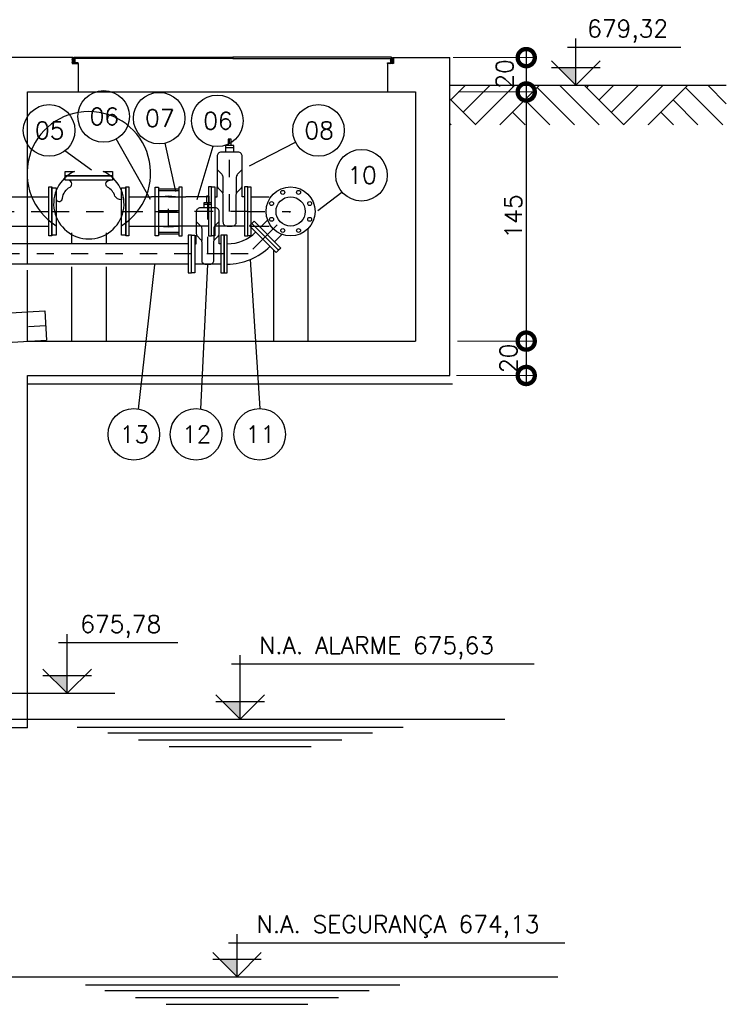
# Model space of a CAD drawing. Header units: millimetres. Extents: x 197878 to 197999, y 8707048 to 8707093.
# Tile 13 of 37: x 197889.86 to 197893.98, y 8707064.35 to 8707070.08. Entities that reach past the tile are written whole.
import ezdxf
from ezdxf.enums import TextEntityAlignment as Align

# ---------------------------------------------------------------- set-up
doc = ezdxf.new("R2010")
doc.units = ezdxf.units.MM
doc.header["$LTSCALE"] = 0.1
doc.linetypes.add('DASHDOT', pattern=[1, 0.5, -0.25, 0, -0.25])
doc.linetypes.add('HIDDEN', pattern=[0.375, 0.25, -0.125])
doc.layers.get('Defpoints').update_dxf_attribs({"lineweight": 9})
for name, color, linetype in [('BAR-EIXOS', 7, 'DASHDOT'), ('BAR-FUROS', 7, 'Continuous'), ('BAR-PECAS', 2, 'Continuous'), ('BAR-PONTAS', 7, 'HIDDEN'), ('DIM', 7, 'Continuous'), ('ELEVAÇÃO', 2, 'Continuous'), ('ESTRUTURA', 5, 'Continuous'), ('LFINA', 3, 'Continuous'), ('LGROSSA', 5, 'Continuous'), ('LIMHATRA', 2, 'HIDDEN'), ('LMEDIA', 4, 'Continuous'), ('PAREDE', 5, 'Continuous'), ('PROJ', 7, 'HIDDEN'), ('RELAÇÀO', 2, 'Continuous'), ('TAMPA', 3, 'Continuous'), ('TERRENO', 1, 'Continuous'), ('TEXTO', 2, 'Continuous')]:
    doc.layers.add(name, color=color, linetype=linetype)
doc.styles.add('romans', font='romans.shx')
doc.dimstyles.get("Standard").update_dxf_attribs({"dimtxt": 0.1, "dimasz": 0.2, "dimexe": 0.05, "dimexo": 0.05, "dimgap": 0.025, "dimtad": 1, "dimtoh": 1, "dimdec": 0, "dimlfac": 100, "dimzin": 0, "dimdsep": 46, "dimtxsty": 'romans', "dimblk1": 'DOTSMALL', "dimblk2": 'DOTSMALL', "dimsah": 1, "dimcen": 0.3, "dimdle": 0.05, "dimclrd": 7, "dimclre": 7, "dimclrt": 2, "dimazin": 0, "dimtfac": 1, "dimtdec": 0, "dimtmove": 2, "dimatfit": 3, "dimldrblk": 'DOTSMALL', "dimfxl": 0, "dimtolj": 1, "dimtzin": 0, "dimlwe": 5, "dimarcsym": 0})
pattern_1 = [(45, (197887.6485868, 8707054.511702), (-0.0022097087, 0.0022097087), [])]

# ---------------------------------------------------------------- blocks, each defined once
blk = doc.blocks.new('_DOTSMALL')
at = {"color": 0, "linetype": 'ByBlock', "const_width": 0.5}
blk.add_lwpolyline([(-0.0625, 0, 1), (0.0625, 0, 1)], format="xyb", close=True, dxfattribs=at)
blk = doc.blocks.new('*D71')
at = {"layer": 'Defpoints', "color": 0}
for p in [(197892.3356, 8707069.8617), (197892.3658, 8707069.6617), (197892.8117, 8707069.6617)]:
    blk.add_point(p, dxfattribs=at)
at = {"layer": 'DIM', "color": 7, "lineweight": -2}
blk.add_line((197892.8117, 8707069.9117), (197892.8117, 8707069.6117), dxfattribs=at)
at = {"layer": 'DIM', "color": 7, "lineweight": 5}
for p, q in [((197892.3856, 8707069.8617), (197892.8617, 8707069.8617)), ((197892.4158, 8707069.6617), (197892.8617, 8707069.6617))]:
    blk.add_line(p, q, dxfattribs=at)
at = {"layer": 'DIM', "color": 7, "lineweight": -2, "xscale": 0.2, "yscale": 0.2, "zscale": 0.2}
for p, rotation in [((197892.8117, 8707069.8617), 90), ((197892.8117, 8707069.6617), 270)]:
    blk.add_blockref('_DOTSMALL', p, dxfattribs=dict(at, rotation=rotation))
at = {"layer": 'DIM', "color": 2, "insert": (197892.6866, 8707069.7669), "char_height": 0.1, "attachment_point": 5, "rotation": 90, "style": 'romans'}
blk.add_mtext('\\A1;20', dxfattribs=at)
blk = doc.blocks.new('*D72')
at = {"layer": 'Defpoints', "color": 0}
for p in [(197891.9906, 8707069.6617), (197892.3608, 8707068.2117), (197892.8117, 8707068.2117)]:
    blk.add_point(p, dxfattribs=at)
at = {"layer": 'DIM', "color": 7, "lineweight": -2}
blk.add_line((197892.8117, 8707069.7117), (197892.8117, 8707068.1617), dxfattribs=at)
at = {"layer": 'DIM', "color": 7, "lineweight": 5}
blk.add_line((197892.4108, 8707068.2117), (197892.8617, 8707068.2117), dxfattribs=at)
at = {"layer": 'DIM', "color": 7, "lineweight": -2, "xscale": 0.2, "yscale": 0.2, "zscale": 0.2}
for p, rotation in [((197892.8117, 8707069.6617), 90), ((197892.8117, 8707068.2117), 270)]:
    blk.add_blockref('_DOTSMALL', p, dxfattribs=dict(at, rotation=rotation))
at = {"layer": 'DIM', "color": 2, "insert": (197892.7367, 8707068.9367), "char_height": 0.1, "attachment_point": 5, "rotation": 90, "style": 'romans'}
blk.add_mtext('\\A1;145', dxfattribs=at)
blk = doc.blocks.new('*D73')
at = {"layer": 'Defpoints', "color": 0}
for p in [(197891.735, 8707068.2117), (197892.3557, 8707068.0117), (197892.8117, 8707068.0117)]:
    blk.add_point(p, dxfattribs=at)
at = {"layer": 'DIM', "color": 7, "lineweight": -2}
blk.add_line((197892.8117, 8707068.2617), (197892.8117, 8707067.9617), dxfattribs=at)
at = {"layer": 'DIM', "color": 7, "lineweight": 5}
blk.add_line((197892.4057, 8707068.0117), (197892.8617, 8707068.0117), dxfattribs=at)
at = {"layer": 'DIM', "color": 7, "lineweight": -2, "xscale": 0.2, "yscale": 0.2, "zscale": 0.2}
for p, rotation in [((197892.8117, 8707068.2117), 90), ((197892.8117, 8707068.0117), 270)]:
    blk.add_blockref('_DOTSMALL', p, dxfattribs=dict(at, rotation=rotation))
at = {"layer": 'DIM', "color": 2, "insert": (197892.7082, 8707068.1117), "char_height": 0.1, "attachment_point": 5, "rotation": 90, "style": 'romans'}
blk.add_mtext('\\A1;20', dxfattribs=at)
blk = doc.blocks.new('BB-2-CG01-N10-D150-S100')
at = {"layer": 'BAR-EIXOS'}
blk.add_line((0, 0.21), (0, 0), dxfattribs=at)
at = {"layer": 'BAR-FUROS'}
for centre in [(-0.0459, 0.1109), (0.0459, 0.1109), (-0.1109, 0.0459), (0.1109, 0.0459), (-0.1109, -0.0459), (0.1109, -0.0459), (-0.0459, -0.1109), (0.0459, -0.1109)]:
    blk.add_circle(centre, 0.0115, dxfattribs=at)
at = {"layer": 'BAR-PECAS'}
for p, q in [((-0.059, 0.191), (-0.059, 0.125)), ((0.059, 0.191), (0.059, 0.125))]:
    blk.add_line(p, q, dxfattribs=at)
blk.add_lwpolyline([(-0.11, 0.21), (0.11, 0.21), (0.11, 0.191), (-0.11, 0.191)], close=True, dxfattribs=at)
for radius in [0.1425, 0.085]:
    blk.add_circle((0, 0), radius, dxfattribs=at)
blk = doc.blocks.new('BB-1-CC02-N10-D100-S0')
at = {"layer": 'BAR-EIXOS'}
for p, q in [((-0.14, 0), (0, 0)), ((0, 0), (0.099, -0.099))]:
    blk.add_line(p, q, dxfattribs=at)
at = {"layer": 'BAR-PECAS'}
for points in [[(-0.14, 0.11), (-0.121, 0.11), (-0.121, -0.11), (-0.14, -0.11)], [(0.1768, -0.0212), (0.1633, -0.0078), (0.0078, -0.1633), (0.0212, -0.1768)]]:
    blk.add_lwpolyline(points, close=True, dxfattribs=at)
for radius in [0.3511, 0.2331]:
    blk.add_arc((-0.121, -0.2921), radius, 45, 90, dxfattribs=at)
blk = doc.blocks.new('BB-1-RB02-N10-D150-S0')
at = {"layer": 'BAR-EIXOS'}
for p, q in [((0, 0), (0, 0.421)), ((0.105, 0), (-0.105, 0))]:
    blk.add_line(p, q, dxfattribs=at)
at = {"layer": 'BAR-PECAS'}
for p, q in [((0.0245, 0.3702), (-0.0245, 0.3702)), ((-0.0735, 0.085), (-0.0735, 0.1425)), ((0.0735, 0.085), (0.0735, 0.1425)), ((-0.086, 0.085), (-0.0735, 0.085)), ((0.086, 0.085), (0.0735, 0.085)), ((0.086, -0.085), (-0.086, -0.085))]:
    blk.add_line(p, q, dxfattribs=at)
for points in [[(0.0082, 0.383), (0.0082, 0.421), (-0.0082, 0.421), (-0.0082, 0.383)], [(0.0245, 0.3447), (0.0245, 0.383), (-0.0245, 0.383), (-0.0245, 0.3447)]]:
    blk.add_lwpolyline(points, dxfattribs=at)
blk.add_lwpolyline([(0.0389, -0.0605), (0.0389, 0.0977, -0.198912), (0.046, 0.115), (0.0663, 0.1353, 0.198912), (0.0735, 0.1526), (0.0735, 0.3202, 0.414214), (0.049, 0.3447), (-0.049, 0.3447, 0.414214), (-0.0735, 0.3202), (-0.0735, 0.1526, 0.198912), (-0.0663, 0.1353), (-0.046, 0.115, -0.198912), (-0.0389, 0.0977), (-0.0389, -0.0605, 0.414214), (-0.0144, -0.085), (0.0144, -0.085, 0.414214)], format="xyb", close=True, dxfattribs=at)
for points in [[(-0.0735, 0.2436), (-0.046, 0.2161, -0.198912), (-0.0389, 0.1988), (-0.0389, 0.1079)], [(0.0735, 0.2436), (0.046, 0.2161, 0.198912), (0.0389, 0.1988), (0.0389, 0.1079)]]:
    blk.add_lwpolyline(points, format="xyb", dxfattribs=at)
for points in [[(-0.105, -0.1425), (-0.105, 0.1425), (-0.086, 0.1425), (-0.086, -0.1425)], [(0.105, -0.1425), (0.105, 0.1425), (0.086, 0.1425), (0.086, -0.1425)]]:
    blk.add_lwpolyline(points, close=True, dxfattribs=at)
blk = doc.blocks.new('BB-1-UA01-N0-D150-S0')
at = {"layer": 'BAR-EIXOS'}
blk.add_line((-0.079, 0), (0.079, 0), dxfattribs=at)
at = {"layer": 'BAR-FUROS'}
for p, q in [((-0.059, 0.131), (0.059, 0.131)), ((-0.059, 0.121), (0.059, 0.121)), ((-0.059, 0.005), (0.059, 0.005)), ((-0.059, -0.005), (0.059, -0.005)), ((-0.059, -0.121), (0.059, -0.121)), ((-0.059, -0.131), (0.059, -0.131))]:
    blk.add_line(p, q, dxfattribs=at)
at = {"layer": 'BAR-PECAS'}
for points in [[(-0.079, 0.141), (-0.059, 0.141), (-0.059, -0.141), (-0.079, -0.141)], [(0.079, 0.141), (0.059, 0.141), (0.059, -0.141), (0.079, -0.141)]]:
    blk.add_lwpolyline(points, close=True, dxfattribs=at)
for points in [[(-0.059, 0.085), (0, 0.09), (0.059, 0.085)], [(-0.059, -0.085), (0, -0.09), (0.059, -0.085)]]:
    blk.add_lwpolyline(points, dxfattribs=at)
blk = doc.blocks.new('BB-1-RB02-N10-D100-S0')
at = {"layer": 'BAR-EIXOS'}
for p, q in [((0, 0), (0, 0.336)), ((0.095, 0), (-0.095, 0))]:
    blk.add_line(p, q, dxfattribs=at)
at = {"layer": 'BAR-PECAS'}
for p, q in [((0.0222, 0.2881), (-0.0222, 0.2881)), ((-0.076, 0.059), (-0.0665, 0.059)), ((-0.0665, 0.059), (-0.0665, 0.11)), ((0.0665, 0.059), (0.0665, 0.11)), ((0.076, 0.059), (0.0665, 0.059)), ((0.076, -0.059), (-0.076, -0.059))]:
    blk.add_line(p, q, dxfattribs=at)
for points in [[(0.0222, 0.2682), (0.0222, 0.298), (-0.0222, 0.298), (-0.0222, 0.2682)], [(0.0074, 0.298), (0.0074, 0.336), (-0.0074, 0.336), (-0.0074, 0.298)]]:
    blk.add_lwpolyline(points, dxfattribs=at)
blk.add_lwpolyline([(0.0352, -0.0368), (0.0352, 0.0695, -0.198912), (0.0416, 0.0851), (0.06, 0.1035, 0.198912), (0.0665, 0.1192), (0.0665, 0.246, 0.414214), (0.0443, 0.2682), (-0.0443, 0.2682, 0.414214), (-0.0665, 0.246), (-0.0665, 0.1192, 0.198912), (-0.06, 0.1035), (-0.0416, 0.0851, -0.198912), (-0.0352, 0.0695), (-0.0352, -0.0368, 0.414214), (-0.013, -0.059), (0.013, -0.059, 0.414214)], format="xyb", close=True, dxfattribs=at)
for points in [[(-0.0665, 0.1891), (-0.0416, 0.1642, -0.198912), (-0.0352, 0.1486), (-0.0352, 0.0787)], [(0.0665, 0.1891), (0.0416, 0.1642, 0.198912), (0.0352, 0.1486), (0.0352, 0.0787)]]:
    blk.add_lwpolyline(points, format="xyb", dxfattribs=at)
for points in [[(-0.095, -0.11), (-0.095, 0.11), (-0.076, 0.11), (-0.076, -0.11)], [(0.095, -0.11), (0.095, 0.11), (0.076, 0.11), (0.076, -0.11)]]:
    blk.add_lwpolyline(points, close=True, dxfattribs=at)
blk = doc.blocks.new('va2')
at = {"layer": 'BAR-EIXOS'}
blk.add_line((-435, 0), (0, 0), dxfattribs=at)
at = {"layer": 'BAR-PECAS'}
blk.add_lwpolyline([(-132.5, 235.3), (-77.8, 235.3), (-77.8, 209.9), (-357.2, 209.9), (-357.2, 235.3), (-302.5, 235.3)], dxfattribs=at)
for points in [[(-409.6, 85), (-409.6, 67.9, 0.751407), (-373.8, 78.3, -0.230747), (-327.8, 144.2, 0.772377), (-343.2, 184.5, 1.133581)], [(-25.4, 85), (-25.4, 67.9, -0.243202), (-64, 90.5, 0.195089), (-107.2, 144.2, -0.772377), (-91.8, 184.5, -1.133581)]]:
    blk.add_lwpolyline(points, format="xyb", dxfattribs=at)
for points in [[(-357.2, 209.9), (-77.8, 209.9), (-77.8, 184.5), (-357.2, 184.5)], [(-409.6, 139.7), (-409.6, -139.7), (-435, -139.7), (-435, 139.7)], [(0, 139.7), (0, -139.7), (-25.4, -139.7), (-25.4, 139.7)]]:
    blk.add_lwpolyline(points, close=True, dxfattribs=at)
for centre, radius, start, end in [((-217.5, 45.8), 207.7, 65.83862, 114.16138), ((-217.5, 225), 364.7, 238.21166, 301.78834)]:
    blk.add_arc(centre, radius, start, end, dxfattribs=at)
blk = doc.blocks.new('A$C72783FD5')
at = {"layer": 'BAR-PECAS'}
blk.add_blockref('va2', (435, 139.7), dxfattribs=at)
blk = doc.blocks.new('BB-1-CA09-N10-D150-S0-L250')
at = {"layer": 'BAR-EIXOS'}
blk.add_line((0.125, 0), (-0.125, 0), dxfattribs=at)
at = {"layer": 'BAR-PECAS'}
for p, q in [((0.106, 0.085), (-0.0245, 0.085)), ((0.106, -0.085), (-0.0245, -0.085))]:
    blk.add_line(p, q, dxfattribs=at)
blk.add_lwpolyline([(0.125, -0.1425), (0.125, 0.1425), (0.106, 0.1425), (0.106, -0.1425)], close=True, dxfattribs=at)
at = {"layer": 'BAR-PONTAS'}
blk.add_lwpolyline([(-0.0245, -0.085), (-0.125, -0.085), (-0.125, 0.085), (-0.0245, 0.085)], dxfattribs=at)
blk = doc.blocks.new('BB-1-CA06-N10-D100-S0-L2500')
at = {"layer": 'BAR-EIXOS'}
blk.add_line((1.25, 0), (-1.25, 0), dxfattribs=at)
at = {"layer": 'BAR-PECAS'}
for p, q in [((1.231, 0.059), (-1.231, 0.059)), ((1.231, -0.059), (-1.231, -0.059))]:
    blk.add_line(p, q, dxfattribs=at)
for points in [[(-1.25, -0.11), (-1.25, 0.11), (-1.231, 0.11), (-1.231, -0.11)], [(1.25, -0.11), (1.25, 0.11), (1.231, 0.11), (1.231, -0.11)]]:
    blk.add_lwpolyline(points, close=True, dxfattribs=at)

msp = doc.modelspace()

# ---------------------------------------------------------------- hatches: boundary and pattern name
at = {"layer": 'ELEVAÇÃO'}
for points in [[(197893.10099, 8707069.80312), (197892.99957, 8707069.80312), (197893.10099, 8707069.7017)], [(197890.13958, 8707066.26312), (197890.03816, 8707066.26312), (197890.13958, 8707066.1617)], [(197891.14685, 8707066.11312), (197891.04543, 8707066.11312), (197891.14685, 8707066.0117)], [(197891.12834, 8707064.61312), (197891.02692, 8707064.61312), (197891.12834, 8707064.5117)]]:
    msp.add_hatch(color=256, dxfattribs=at).paths.add_polyline_path(points)
at = {"layer": 'PROJ'}
h = msp.add_hatch(dxfattribs=at)
h.set_pattern_fill('ANSI31', color=256, scale=0.025, style=0)
h.set_pattern_definition([(45, (197746.4949226, 8707032.641641), (-0.00220970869, 0.00220970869), [])])
h.paths.add_polyline_path([(197890.20347, 8707069.8317), (197890.17347, 8707069.8317), (197890.17347, 8707069.8617), (197890.16847, 8707069.8617), (197890.16847, 8707069.8267), (197890.20347, 8707069.8267)])
h = msp.add_hatch(dxfattribs=at)
h.set_pattern_fill('ANSI31', color=256, scale=0.025, style=0)
h.set_pattern_definition(pattern_1)
h.paths.add_polyline_path([(197890.18482, 8707069.8571), (197890.17847, 8707069.8571), (197890.17847, 8707069.8317), (197890.18482, 8707069.8317)])
h = msp.add_hatch(dxfattribs=at)
h.set_pattern_fill('ANSI31', color=256, scale=0.025, style=0)
h.set_pattern_definition([(135, (198035.7120093, 8707032.641641), (0.00220970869, 0.00220970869), [])])
h.paths.add_polyline_path([(197892.00347, 8707069.8317), (197892.03347, 8707069.8317), (197892.03347, 8707069.8617), (197892.03847, 8707069.8617), (197892.03847, 8707069.8267), (197892.00347, 8707069.8267)])
h = msp.add_hatch(dxfattribs=at)
h.set_pattern_fill('ANSI31', color=256, scale=0.025, style=0)
h.set_pattern_definition(pattern_1)
h.paths.add_polyline_path([(197892.02847, 8707069.8571), (197892.02212, 8707069.8571), (197892.02212, 8707069.8317), (197892.02847, 8707069.8317)])
at = {"layer": 'TERRENO'}
h = msp.add_hatch(dxfattribs=at)
h.set_pattern_fill('AR-PARQ1', scale=0.002, angle=45, style=0)
h.set_pattern_definition([(135, (38025.2066, -61005.3963), (-0.862104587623, 6e-17), [0.6096, -0.6096]), (135, (38025.27845, -61005.32446), (-0.862104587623, 6e-17), [0.6096, -0.6096]), (135, (38025.3503, -61005.2526), (-0.862104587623, 6e-17), [0.6096, -0.6096]), (135, (38025.42214, -61005.1808), (-0.862104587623, 6e-17), [0.6096, -0.6096]), (135, (38025.494, -61005.10893), (-0.862104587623, 6e-17), [0.6096, -0.6096]), (135, (38025.5658, -61005.0371), (-0.862104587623, 6e-17), [0.6096, -0.6096]), (135, (38025.63767, -61004.96525), (-0.862104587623, 6e-17), [0.6096, -0.6096]), (45, (38024.77556, -61004.96525), (0.862104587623, -6e-17), [0.6096, -0.6096]), (45, (38024.7037, -61004.8934), (0.862104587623, -6e-17), [0.6096, -0.6096]), (45, (38024.6319, -61004.82156), (0.862104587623, -6e-17), [0.6096, -0.6096]), (45, (38024.56003, -61004.7497), (0.862104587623, -6e-17), [0.6096, -0.6096]), (45, (38024.4882, -61004.6779), (0.862104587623, -6e-17), [0.6096, -0.6096]), (45, (38024.41635, -61004.60604), (0.862104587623, -6e-17), [0.6096, -0.6096]), (45, (38024.3445, -61004.5342), (0.862104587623, -6e-17), [0.6096, -0.6096])])
h.paths.add_polyline_path([(197893.97626, 8707069.7017), (197892.367, 8707069.7017), (197892.367, 8707069.47097), (197893.97626, 8707069.47097)])
h.paths.add_polyline_path([(197892.61165, 8707069.66098), (197892.61165, 8707069.87289), (197892.76165, 8707069.87289), (197892.76165, 8707069.66098)], flags=9)

# ---------------------------------------------------------------- linework, layer by layer
at = {"layer": 'BAR-EIXOS'}
for p, q in [((197888.53043, 8707068.96639), (197890.0513, 8707068.96639)), ((197891.19043, 8707068.96639), (197891.44043, 8707068.96639)), ((197889.51493, 8707068.27406), (197890.01414, 8707068.30219))]:
    msp.add_line(p, q, dxfattribs=at)
at = {"layer": 'BAR-PECAS', "color": 3, "linetype": 'HIDDEN', "ltscale": 2}
for p, q in [((197889.60952, 8707069.05139), (197889.90952, 8707069.05139)), ((197889.60952, 8707068.88139), (197889.90952, 8707068.88139))]:
    msp.add_line(p, q, dxfattribs=at)
at = {"layer": 'BAR-PECAS'}
for p, q in [((197889.90952, 8707069.05139), (197890.0323, 8707069.05139)), ((197891.20943, 8707069.05139), (197891.31543, 8707069.05139)), ((197889.90952, 8707068.88139), (197890.0323, 8707068.88139)), ((197891.20943, 8707068.88139), (197891.31543, 8707068.88139)), ((197890.00936, 8707068.38706), (197890.01892, 8707068.21733))]:
    msp.add_line(p, q, dxfattribs=at)
for points in [[(197890.0513, 8707069.10889), (197890.0513, 8707068.82389), (197890.0323, 8707068.82389), (197890.0323, 8707069.10889)], [(197891.19043, 8707068.82389), (197891.19043, 8707069.10889), (197891.20943, 8707069.10889), (197891.20943, 8707068.82389)]]:
    msp.add_lwpolyline(points, close=True, dxfattribs=at)
at = {"layer": 'BAR-PECAS', "color": 3, "linetype": 'HIDDEN', "ltscale": 4}
for points in [[(197889.60999, 8707068.36455), (197889.90952, 8707068.38143)], [(197889.61956, 8707068.19482), (197889.91908, 8707068.2117)]]:
    msp.add_lwpolyline(points, dxfattribs=at)
at = {"layer": 'BAR-PECAS'}
for points in [[(197889.90952, 8707068.38143), (197890.00936, 8707068.38706)], [(197889.91908, 8707068.2117), (197890.01892, 8707068.21733)]]:
    msp.add_lwpolyline(points, dxfattribs=at)
at = {"layer": 'ELEVAÇÃO', "color": 3, "linetype": 'Continuous'}
for p, q in [((197893.10099, 8707069.7017), (197893.10099, 8707069.97268)), ((197893.05099, 8707069.92268), (197893.71146, 8707069.92268)), ((197893.10099, 8707069.7017), (197892.95957, 8707069.84312)), ((197893.10099, 8707069.7017), (197893.24241, 8707069.84312)), ((197893.24241, 8707069.80312), (197892.95957, 8707069.80312)), ((197890.08958, 8707066.45666), (197890.78303, 8707066.45666)), ((197890.13958, 8707066.1617), (197890.13958, 8707066.50666)), ((197891.14685, 8707066.0117), (197891.14685, 8707066.38288)), ((197890.13958, 8707066.1617), (197889.99816, 8707066.30312)), ((197890.13958, 8707066.1617), (197890.281, 8707066.30312)), ((197891.09685, 8707066.33288), (197892.85846, 8707066.33288)), ((197890.281, 8707066.26312), (197889.99816, 8707066.26312)), ((197891.14685, 8707066.0117), (197891.00543, 8707066.15312)), ((197891.28827, 8707066.11312), (197891.00543, 8707066.11312)), ((197891.14685, 8707066.0117), (197891.28827, 8707066.15312)), ((197891.12834, 8707064.5157), (197891.12834, 8707064.76047)), ((197891.07834, 8707064.71047), (197893.03583, 8707064.71047)), ((197891.12834, 8707064.5117), (197890.98692, 8707064.65312)), ((197891.12834, 8707064.5117), (197891.26976, 8707064.65312)), ((197891.26976, 8707064.61312), (197890.98692, 8707064.61312))]:
    msp.add_line(p, q, dxfattribs=at)
at = {"layer": 'ESTRUTURA'}
for p, q in [((197890.16847, 8707069.8617), (197888.19452, 8707069.8617)), ((197892.03847, 8707069.8617), (197892.03847, 8707069.8267)), ((197892.03847, 8707069.8617), (197892.367, 8707069.8617)), ((197892.367, 8707068.0117), (197892.367, 8707069.8617)), ((197892.03847, 8707069.8267), (197892.00347, 8707069.8267)), ((197892.00347, 8707069.8267), (197892.00347, 8707069.6617)), ((197889.90952, 8707069.6617), (197890.20347, 8707069.6617)), ((197889.90952, 8707068.74321), (197889.90952, 8707069.6617)), ((197892.00347, 8707069.6617), (197892.167, 8707069.6617)), ((197892.167, 8707069.6617), (197892.167, 8707068.2117)), ((197889.90952, 8707068.2117), (197889.90952, 8707068.62521)), ((197889.90952, 8707068.2117), (197892.167, 8707068.2117)), ((197889.90952, 8707065.9617), (197889.90952, 8707068.0117)), ((197889.90952, 8707068.0117), (197892.367, 8707068.0117)), ((197889.90952, 8707065.9617), (197889.00952, 8707065.9617))]:
    msp.add_line(p, q, dxfattribs=at)
at = {"layer": 'LFINA'}
msp.add_line((197890.20347, 8707069.6617), (197892.00347, 8707069.6617), dxfattribs=at)
at = {"layer": 'LFINA', "color": 7}
for p, q in [((197889.7457, 8707066.1617), (197890.41651, 8707066.1617)), ((197889.02802, 8707066.0117), (197892.68635, 8707066.0117)), ((197890.1988, 8707065.9654), (197892.09489, 8707065.9654)), ((197890.3771, 8707065.9317), (197891.9166, 8707065.9317)), ((197890.55539, 8707065.8917), (197891.7383, 8707065.8917)), ((197890.73369, 8707065.8517), (197891.56001, 8707065.8517)), ((197889.00952, 8707064.5117), (197892.99506, 8707064.5117)), ((197890.24578, 8707064.4654), (197892.07639, 8707064.4654)), ((197890.35859, 8707064.4317), (197891.89809, 8707064.4317)), ((197890.53689, 8707064.3917), (197891.7198, 8707064.3917)), ((197890.71518, 8707064.3517), (197891.5415, 8707064.3517))]:
    msp.add_line(p, q, dxfattribs=at)
at = {"layer": 'LGROSSA'}
for p, q in [((197890.16847, 8707069.8617), (197890.16847, 8707069.8267)), ((197890.16847, 8707069.8267), (197890.20347, 8707069.8267))]:
    msp.add_line(p, q, dxfattribs=at)
at = {"layer": 'LIMHATRA', "color": 3, "linetype": 'HIDDEN', "ltscale": 2}
msp.add_line((197889.90952, 8707068.6599), (197889.90952, 8707068.7779), dxfattribs=at)
at = {"layer": 'LMEDIA'}
for p, q in [((197891.54043, 8707068.86487), (197891.54043, 8707068.2117)), ((197891.34043, 8707068.74253), (197891.34043, 8707068.2117)), ((197892.38249, 8707067.9617), (197889.90952, 8707067.9617))]:
    msp.add_line(p, q, dxfattribs=at)
at = {"layer": 'LMEDIA', "color": 3}
for p, q in [((197890.16586, 8707068.84275), (197890.16586, 8707068.7779)), ((197890.36586, 8707068.84275), (197890.36586, 8707068.7779)), ((197890.16586, 8707068.64459), (197890.16586, 8707068.2117)), ((197890.36586, 8707068.64459), (197890.36586, 8707068.2117))]:
    msp.add_line(p, q, dxfattribs=at)
at = {"layer": 'PAREDE'}
msp.add_line((197890.20347, 8707069.8267), (197890.20347, 8707069.6617), dxfattribs=at)
at = {"layer": 'RELAÇÀO', "color": 3}
for p, q in [((197890.62395, 8707069.03607), (197890.42587, 8707069.38839)), ((197890.77182, 8707069.08207), (197890.71, 8707069.36299)), ((197890.89618, 8707069.03607), (197890.98913, 8707069.34574)), ((197891.20067, 8707069.23185), (197891.46912, 8707069.36943)), ((197890.28074, 8707069.20613), (197890.12644, 8707069.31912)), ((197891.59797, 8707068.97233), (197891.73892, 8707069.07933)), ((197890.55579, 8707067.8164), (197890.65006, 8707068.65577)), ((197890.91805, 8707067.8164), (197890.95794, 8707068.6599)), ((197891.26387, 8707067.819), (197891.20631, 8707068.68663))]:
    msp.add_line(p, q, dxfattribs=at)
for centre in [(197890.35229, 8707069.51927), (197890.67541, 8707069.5091), (197891.0138, 8707069.49384), (197890.03461, 8707069.43791), (197891.60274, 8707069.43791), (197891.85277, 8707069.17721), (197890.52774, 8707067.6689), (197890.89, 8707067.6689), (197891.2601, 8707067.6689)]:
    msp.add_circle(centre, 0.15014, dxfattribs=at)
at = {"layer": 'TAMPA'}
for p, q in [((197890.17347, 8707069.8617), (197890.16847, 8707069.8617)), ((197890.17347, 8707069.8317), (197890.17347, 8707069.8617)), ((197892.03347, 8707069.8617), (197892.03847, 8707069.8617)), ((197892.03347, 8707069.8317), (197892.03347, 8707069.8617)), ((197890.20347, 8707069.8317), (197890.17347, 8707069.8317)), ((197890.20347, 8707069.8267), (197890.20347, 8707069.8317)), ((197892.00347, 8707069.8317), (197892.03347, 8707069.8317)), ((197892.00347, 8707069.8267), (197892.00347, 8707069.8317))]:
    msp.add_line(p, q, dxfattribs=at)
for points in [[(197891.10347, 8707069.86345), (197891.10347, 8707069.8571), (197890.17847, 8707069.8571), (197890.17847, 8707069.86345)], [(197891.10347, 8707069.86345), (197891.10347, 8707069.8571), (197892.02847, 8707069.8571), (197892.02847, 8707069.86345)]]:
    msp.add_lwpolyline(points, close=True, dxfattribs=at)
for points in [[(197890.18482, 8707069.8571), (197890.18482, 8707069.8317), (197890.17847, 8707069.8317), (197890.17847, 8707069.8571)], [(197892.02212, 8707069.8571), (197892.02212, 8707069.8317), (197892.02847, 8707069.8317), (197892.02847, 8707069.8571)]]:
    msp.add_lwpolyline(points, dxfattribs=at)
at = {"layer": 'TERRENO'}
msp.add_line((197892.367, 8707069.7017), (197893.97626, 8707069.7017), dxfattribs=at)

# ---------------------------------------------------------------- block references
at = {"layer": 'BAR-EIXOS', "extrusion": (0, 0, -1), "xscale": -0.0009865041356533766, "yscale": 0.0009865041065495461, "zscale": -0.0009865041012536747}
msp.add_blockref('A$C72783FD5', (-197890.0513, 8707068.82857), dxfattribs=at)
at = {"layer": 'BAR-PECAS'}
for name, p in [('BB-1-RB02-N10-D150-S0', (197891.08543, 8707068.96639)), ('BB-1-UA01-N0-D150-S0', (197890.73043, 8707068.96639)), ('BB-1-CA09-N10-D150-S0-L250', (197890.85543, 8707068.96639)), ('BB-1-RB02-N10-D100-S0', (197890.95794, 8707068.7189)), ('BB-1-CA06-N10-D100-S0-L2500', (197889.61294, 8707068.7189))]:
    msp.add_blockref(name, p, dxfattribs=at)
for name, p, rotation in [('BB-2-CG01-N10-D150-S100', (197891.44043, 8707068.96639), 134.9999999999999), ('BB-1-CC02-N10-D100-S0', (197891.19294, 8707068.7189), 224.9999994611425)]:
    msp.add_blockref(name, p, dxfattribs=dict(at, rotation=rotation))
at = {"layer": 'BAR-PECAS', "xscale": -1}
msp.add_blockref('BB-1-CA09-N10-D150-S0-L250', (197890.60543, 8707068.96639), dxfattribs=at)

# ---------------------------------------------------------------- texts
at = {"layer": 'RELAÇÀO', "style": 'romans'}
for s, p in [('06', (197890.35594, 8707069.51927)), ('07', (197890.67906, 8707069.5091)), ('06', (197891.01745, 8707069.49384)), ('05', (197890.03826, 8707069.43791)), ('08', (197891.60639, 8707069.43791)), ('10', (197891.85642, 8707069.17721)), ('13', (197890.53139, 8707067.6689)), ('12', (197890.89365, 8707067.6689)), ('11', (197891.26375, 8707067.6689))]:
    msp.add_text(s, height=0.1, dxfattribs=at).set_placement(p, align=Align.MIDDLE)
at = {"layer": 'TEXTO', "style": 'romans'}
for s, p in [('679,32', (197893.16633, 8707069.98067)), ('675,78', (197890.21577, 8707066.51464)), ('N.A. ALARME 675,63', (197891.25698, 8707066.39086)), ('N.A. SEGURANÇA 674,13', (197891.24281, 8707064.76845))]:
    msp.add_text(s, height=0.1, dxfattribs=at).set_placement(p)

# ---------------------------------------------------------------- dimensions: what is measured, and where the dimension line sits
at = {"layer": 'DIM'}
for base, p1, p2, override, picture, middle in [((197892.81169, 8707069.6617), (197892.33565, 8707069.8617), (197892.36577, 8707069.6617), {"dimtoh": 0}, '*D71', (197892.68665, 8707069.76694)), ((197892.81169, 8707068.0117), (197891.735, 8707068.2117), (197892.35573, 8707068.0117), {"dimse1": 1}, '*D73', (197892.70818, 8707068.1117))]:
    dim = msp.add_linear_dim(base=base, p1=p1, p2=p2, angle=90, dimstyle='Standard', override=override, dxfattribs=at)
    dim.commit()
    dim.dimension.update_dxf_attribs({"geometry": picture, "text_midpoint": middle, "dimtype": 160})
dim = msp.add_linear_dim(base=(197892.81169, 8707068.2117), p1=(197891.99061, 8707069.6617), p2=(197892.36075, 8707068.2117), angle=90, dimstyle='Standard', override={"dimse1": 1}, dxfattribs=at)
dim.commit()
dim.dimension.update_dxf_attribs({"geometry": '*D72', "text_midpoint": (197892.73669, 8707068.9367)})

doc.saveas('drawing.dxf')
